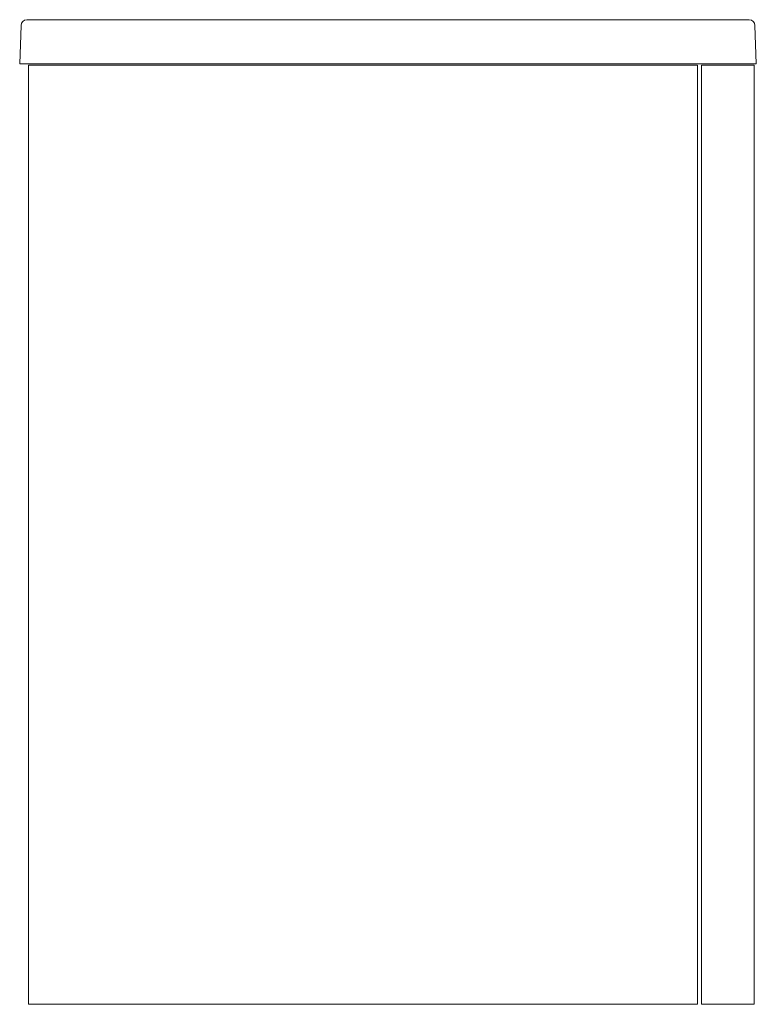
# Model space of a CAD drawing. Header units: millimetres. Extents: x 4077.52 to 4077.771, y 1524.205 to 1524.541.
import ezdxf

# ---------------------------------------------------------------- set-up
doc = ezdxf.new("R2010")
doc.units = ezdxf.units.MM
doc.linetypes.add('SLD-Solid', pattern=[0])
doc.layers.add('SANINDUSA', color=3, linetype='Continuous')

msp = doc.modelspace()

# ---------------------------------------------------------------- linework, layer by layer
at = {"layer": 'SANINDUSA', "linetype": 'SLD-Solid', "lineweight": 15}
for p, q in [((4077.51955, 1524.52578), (4077.52001, 1524.53885)), ((4077.52201, 1524.54078), (4077.76815, 1524.54078)), ((4077.77015, 1524.53885), (4077.7706, 1524.52578)), ((4077.52155, 1524.52578), (4077.51955, 1524.52578)), ((4077.52155, 1524.52578), (4077.7686, 1524.52578)), ((4077.7706, 1524.52578), (4077.7686, 1524.52578)), ((4077.52255, 1524.52528), (4077.7506, 1524.52528)), ((4077.52255, 1524.20528), (4077.52255, 1524.52528)), ((4077.7506, 1524.52528), (4077.7506, 1524.20528)), ((4077.75192, 1524.20528), (4077.75192, 1524.52528)), ((4077.75192, 1524.52528), (4077.76992, 1524.52528)), ((4077.76992, 1524.52528), (4077.76992, 1524.20528)), ((4077.7506, 1524.20528), (4077.52255, 1524.20528)), ((4077.76992, 1524.20528), (4077.75192, 1524.20528))]:
    msp.add_line(p, q, dxfattribs=at)
for centre, start, end in [((4077.52201, 1524.53878), 90, 178), ((4077.76815, 1524.53878), 2, 90)]:
    msp.add_arc(centre, 0.002, start, end, dxfattribs=at)

doc.saveas('drawing.dxf')
